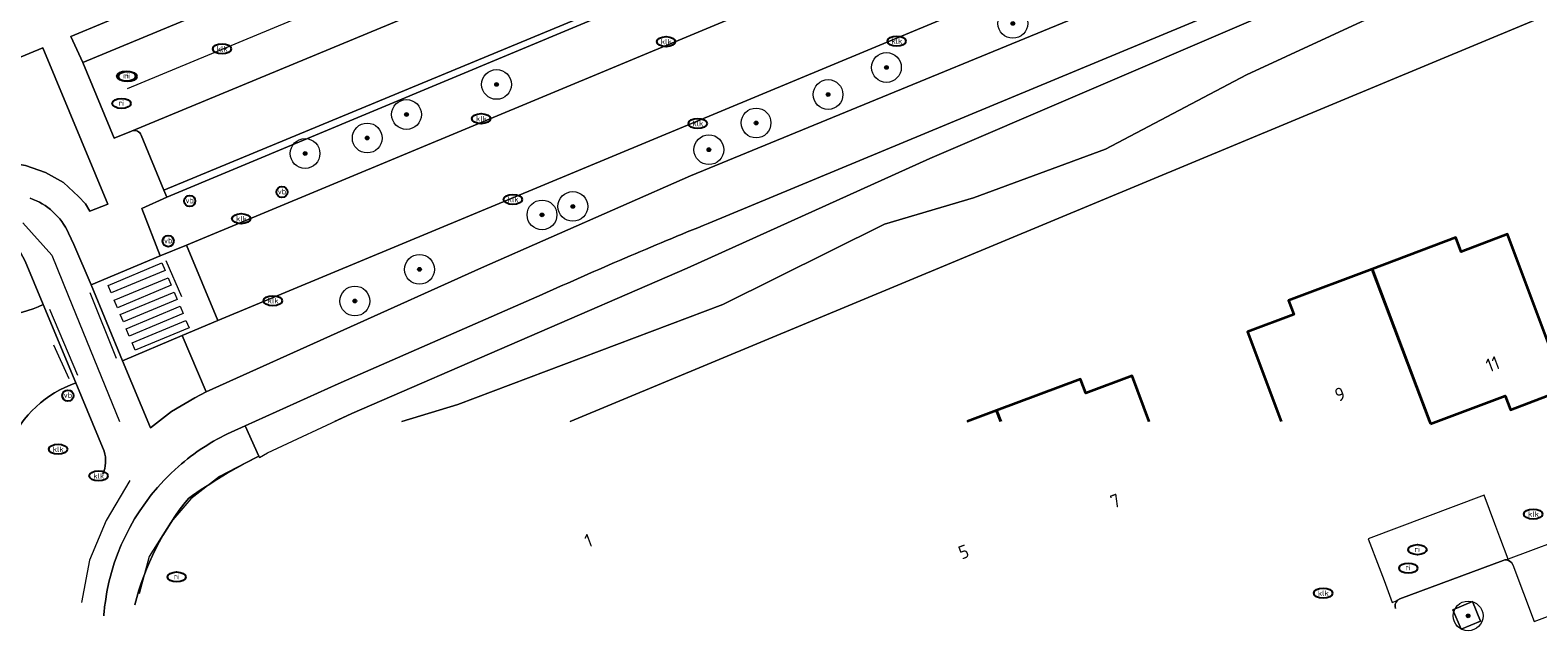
# Model space of a CAD drawing. Header units: metres. Extents: x 103671 to 105190, y 427150 to 429171.
# Tile 54 of 256: x 104357 to 104458, y 427151 to 427191. Entities that reach past the tile are written whole.
import ezdxf
from ezdxf.enums import TextEntityAlignment as Align

# ---------------------------------------------------------------- set-up
doc = ezdxf.new("R2010")
doc.units = ezdxf.units.M
for name, color, linetype, lineweight in [('B-WE-GR-BEPLANTING_CULTUUR_ROOS-GV', 253, 'Continuous', 18), ('B-WE-GR-BOOM-S', 253, 'Continuous', 25), ('B-WE-IE-MEUBILAIR-S', 253, 'Continuous', 25), ('B-WE-IE-TERREINAFSCHEIDING_KUNSTMATIG_HEKWERK-G', 253, 'IE-TERREINAFSCHEIDING_KUNSTMATIG-SO', 18), ('B-WE-OG-BEBOUWING-GV', 253, 'Continuous', 35), ('B-WE-OG-BEBOUWING-T18', 7, 'Continuous', 18), ('B-WE-OG-TERREIN_BEGROEID-GV', 253, 'Continuous', 18), ('B-WE-OG-TERREIN_ERF-GV', 253, 'Continuous', 18), ('B-WE-OG-TERREIN_OEVER-GV', 253, 'Continuous', 18), ('B-WE-OG-WATER_SLOOT-GV', 253, 'Continuous', 18), ('B-WE-RI-HWA_GOOT_MOLGOOT-G', 253, 'Continuous', 18), ('B-WE-VH-GESLOTENVERHARDING_ASFALT-GV', 253, 'Continuous', 18), ('B-WE-VH-ONVERHARD_ZAND-GV', 253, 'Continuous', 18), ('B-WE-VH-OPENVERHARDING-GV', 253, 'Continuous', 18), ('B-WE-VH-OPENVERHARDING_BETONSTRAATSTEEN-GV', 253, 'Continuous', 18), ('B-WE-VH-OPENVERHARDING_TEGEL-GV', 253, 'Continuous', 18), ('B-WE-VW-MARKERING_PICTOGRAM-G', 253, 'Continuous', 18)]:
    doc.layers.add(name, color=color, linetype=linetype, lineweight=lineweight)
doc.styles.add('NLCS-ISO', font='NLCS-ISO.ttf')
doc.styles.add('NLCS-ISO-M500-T18', font='NLCS-ISO.ttf', dxfattribs={"height": 0.9})
doc.linetypes.add('IE-TERREINAFSCHEIDING_KUNSTMATIG-SO', pattern='A,4,[82,NLCS.SHX,S=0.75,R=90,X=0,Y=0],4,-2', length=10)

# ---------------------------------------------------------------- blocks, each defined once
blk = doc.blocks.new('SIE-MEUBILAIR_PAAL_VERKEERSBORD-SO')
blk.add_circle((0, 0), 0.75)
at = {"style": 'NLCS-ISO'}
blk.add_text('vb', height=0.75, dxfattribs=at).set_placement((0, 0.07), align=Align.MIDDLE_CENTER)
blk = doc.blocks.new('SIE-MEUBILAIR_PUT_RIOOLPUT-SO')
blk.add_ellipse((0, 0), major_axis=(1.25, 0), ratio=0.54)
at = {"style": 'NLCS-ISO'}
blk.add_text('ri', height=0.75, dxfattribs=at).set_placement((-0.04, 0.07), align=Align.MIDDLE_CENTER)
blk = doc.blocks.new('SIE-MEUBILAIR_PUT_KOLK-SO')
blk.add_ellipse((0, 0), major_axis=(1.25, 0), ratio=0.54)
at = {"style": 'NLCS-ISO'}
blk.add_text('klk', height=0.75, dxfattribs=at).set_placement((0.03, 0), align=Align.MIDDLE_CENTER)
blk = doc.blocks.new('SGR-BOOM_GBKN-SO')
at = {"linetype": 'ByBlock', "lineweight": 18}
h = blk.add_hatch(color=0, dxfattribs=at)
h.dxf.hatch_style = 1
edge = h.paths.add_edge_path()
edge.add_arc((0, 0), 0.25, 0, 360)
at = {"color": 0, "linetype": 'ByBlock', "lineweight": 18}
for radius in [2, 0.25]:
    blk.add_circle((0, 0), radius, dxfattribs=at)
at = {"color": 0, "linetype": 'ByBlock', "lineweight": 18, "style": 'NLCS-ISO'}
blk.add_attdef('SOORT', (2.5, 0), '', height=1.5, dxfattribs=at)

msp = doc.modelspace()

# ---------------------------------------------------------------- linework, layer by layer
at = {"layer": 'B-WE-GR-BEPLANTING_CULTUUR_ROOS-GV', "flags": 128}
msp.add_lwpolyline([(104387.4, 427199.9), (104386.664, 427201.703), (104359.523, 427190.402), (104360.334, 427188.666)], close=True, dxfattribs=at)
at = {"layer": 'B-WE-IE-TERREINAFSCHEIDING_KUNSTMATIG_HEKWERK-G', "flags": 128}
for points in [[(104371.877, 427162.096), (104369.523, 427160.868)], [(104369.523, 427160.868), (104367.591, 427159.367)], [(104367.591, 427159.367), (104366.235, 427157.798)], [(104366.235, 427157.798), (104364.789, 427155.498)], [(104364.789, 427155.498), (104364.117, 427152.988)]]:
    msp.add_lwpolyline(points, dxfattribs=at)
at = {"layer": 'B-WE-OG-BEBOUWING-GV', "flags": 128}
msp.add_lwpolyline([(104450.842, 427164.41), (104455.851, 427166.292), (104456.203, 427165.355), (104459.913, 427166.752), (104456.012, 427177.133), (104452.895, 427175.962), (104452.54, 427176.907), (104446.932, 427174.8)], close=True, dxfattribs=at)
for points in [[(104450.787, 427164.555), (104446.932, 427174.8), (104441.307, 427172.686), (104441.658, 427171.75), (104438.551, 427170.582), (104440.815, 427164.555)], [(104431.956, 427164.555), (104430.802, 427167.635), (104427.684, 427166.467), (104427.333, 427167.404), (104421.704, 427165.296), (104421.982, 427164.555)], [(104421.982, 427164.555), (104421.704, 427165.296), (104419.727, 427164.555)]]:
    msp.add_lwpolyline(points, dxfattribs=at)
at = {"layer": 'B-WE-OG-TERREIN_BEGROEID-GV', "flags": 128}
for points in [[(104477.933, 427230.976), (104479.458, 427227.291), (104479.667, 427226.847), (104442.59, 427211.417), (104440.309, 427210.472), (104405.512, 427196.106), (104403.224, 427195.162), (104365.972, 427179.621), (104364.296, 427178.864), (104365.537, 427175.677), (104367.287, 427176.405), (104483.607, 427224.82)], [(104485.72, 427219.725), (104369.397, 427171.334), (104367, 427170.326), (104368.613, 427166.545), (104387.102, 427174.871), (104401.147, 427181.048), (104436.899, 427195.754), (104496.039, 427220.238), (104491.993, 427229.892), (104491.443, 427231.13)], [(104400.918, 427174.853), (104417.209, 427182.217), (104448.537, 427195.658), (104462.747, 427200.54), (104488.715, 427211.771), (104494.503, 427214.599), (104494.006, 427215.931), (104402.336, 427177.858)], [(104353.615, 427182.202), (104355.187, 427181.961), (104356.488, 427181.758), (104357.837, 427181.28), (104359.029, 427180.611), (104360.037, 427179.675), (104360.512, 427179.166), (104360.814, 427178.684), (104362.018, 427179.151), (104357.653, 427189.64), (104347.751, 427185.541), (104352.524, 427182.572)], [(104357.674, 427172.408), (104356.469, 427175.337), (104356.14, 427175.905)], [(104391.177, 427173.086), (104378.609, 427167.588), (104377.48, 427167.094), (104371.234, 427164.273), (104372.155, 427162.236), (104372.2, 427162.156), (104372.741, 427162.467), (104378.41, 427165.095), (104400.918, 427174.853)], [(104361.757, 427162.575), (104359.861, 427167.152)], [(104372.2, 427162.156), (104372.155, 427162.236)]]:
    msp.add_lwpolyline(points, dxfattribs=at)
at = {"layer": 'B-WE-OG-TERREIN_BEGROEID-GV'}
for points in [[(104402.336, 427177.858, 0.0095313), (104391.177, 427173.086)], [(104351.958, 427172.056, 0.1948948), (104357.674, 427172.408)], [(104359.861, 427167.152, 0.2076515), (104355.392, 427163.034)], [(104361.673, 427161.032, 0.1909653), (104361.757, 427162.575)], [(104372.155, 427162.236, 0.0402899), (104367.428, 427159.402)], [(104367.428, 427159.402, 0.1099434), (104363.823, 427152.264)]]:
    msp.add_lwpolyline(points, format="xyb", dxfattribs=at)
at = {"layer": 'B-WE-OG-TERREIN_ERF-GV', "flags": 128}
for points in [[(104465.233, 427164.555), (104472.876, 427167.434), (104494.598, 427175.474), (104506.096, 427179.863), (104496.852, 427204.419), (104495.771, 427207.29), (104393.073, 427164.555)], [(104440.815, 427164.555), (104438.551, 427170.582), (104441.658, 427171.75), (104441.307, 427172.686), (104446.932, 427174.8), (104452.54, 427176.907), (104452.895, 427175.962), (104456.012, 427177.133), (104459.913, 427166.752), (104456.203, 427165.355), (104455.851, 427166.292), (104451.228, 427164.555)], [(104419.727, 427164.555), (104421.704, 427165.296), (104427.333, 427167.404), (104427.684, 427166.467), (104430.802, 427167.635), (104431.956, 427164.555)]]:
    msp.add_lwpolyline(points, dxfattribs=at)
at = {"layer": 'B-WE-OG-TERREIN_OEVER-GV', "flags": 128}
msp.add_lwpolyline([(104381.76, 427164.555), (104385.525, 427165.704), (104403.306, 427172.42), (104414.181, 427177.812), (104420.158, 427179.58), (104429.012, 427182.836), (104438.476, 427187.837), (104446.772, 427191.668), (104455.236, 427194.366), (104461.547, 427196.599), (104469.768, 427200.578), (104486.286, 427207.088), (104495.637, 427211.555), (104494.503, 427214.599), (104488.715, 427211.771), (104462.747, 427200.54), (104448.537, 427195.658), (104417.209, 427182.217), (104400.918, 427174.853), (104378.41, 427165.095), (104377.246, 427164.555)], dxfattribs=at)
at = {"layer": 'B-WE-OG-WATER_SLOOT-GV', "flags": 128}
for points in [[(104574.74, 427256.694), (104572.366, 427253.493), (104562.706, 427241.615), (104559.257, 427238.859), (104531.769, 427227.001), (104525.922, 427225.047), (104518.869, 427222.238), (104514.236, 427220.272), (104502.247, 427214.712), (104498.79, 427213.061), (104495.637, 427211.555), (104486.286, 427207.088), (104469.768, 427200.578), (104461.547, 427196.599), (104455.236, 427194.366), (104446.772, 427191.668), (104438.476, 427187.837), (104429.012, 427182.836), (104420.158, 427179.58), (104414.181, 427177.812), (104403.306, 427172.42), (104385.525, 427165.704), (104381.76, 427164.555)], [(104393.073, 427164.555), (104495.771, 427207.29)]]:
    msp.add_lwpolyline(points, dxfattribs=at)
at = {"layer": 'B-WE-RI-HWA_GOOT_MOLGOOT-G', "flags": 128}
msp.add_lwpolyline([(104363.336, 427186.918), (104475.321, 427233.385)], dxfattribs=at)
at = {"layer": 'B-WE-VH-GESLOTENVERHARDING_ASFALT-GV', "flags": 128}
for points in [[(104402.336, 427177.858), (104494.006, 427215.931), (104497.23, 427217.27), (104542.914, 427236.244), (104541.577, 427239.244), (104537.333, 427237.405), (104527.256, 427233.234), (104498.816, 427221.428), (104492.298, 427237.413)], [(104490.939, 427232.484), (104491.443, 427231.13), (104491.993, 427229.892), (104496.039, 427220.238), (104436.899, 427195.754), (104401.147, 427181.048), (104387.102, 427174.871), (104368.613, 427166.545), (104367.85, 427166.146), (104366.295, 427165.226), (104364.879, 427164.15), (104362.994, 427168.641), (104360.885, 427173.741), (104359.734, 427176.434), (104359.375, 427177.21)], [(104356.14, 427175.905), (104356.469, 427175.337), (104357.674, 427172.408), (104359.861, 427167.152), (104361.757, 427162.575)], [(104370.294, 427163.848), (104371.234, 427164.273), (104377.48, 427167.094), (104378.609, 427167.588), (104391.177, 427173.086)]]:
    msp.add_lwpolyline(points, dxfattribs=at)
msp.add_lwpolyline([(104369.397, 427171.334), (104485.72, 427219.725), (104483.607, 427224.82), (104367.287, 427176.405)], close=True, dxfattribs=at)
at = {"layer": 'B-WE-VH-GESLOTENVERHARDING_ASFALT-GV'}
for points in [[(104359.375, 427177.21, 0.2027807), (104356.797, 427179.552)], [(104391.177, 427173.086, -0.0095313), (104402.336, 427177.858)], [(104366.752, 427161.542, -0.0717928), (104370.294, 427163.848)], [(104361.757, 427162.575, -0.1909653), (104361.673, 427161.032)], [(104361.846, 427152.486, -0.1790701), (104366.752, 427161.542)], [(104361.741, 427151.532, -0.0159911), (104361.846, 427152.486)]]:
    msp.add_lwpolyline(points, format="xyb", dxfattribs=at)
at = {"layer": 'B-WE-VH-ONVERHARD_ZAND-GV', "flags": 128}
msp.add_lwpolyline([(104452.895, 427150.618), (104454.201, 427151.168), (104453.651, 427152.473), (104452.345, 427151.923)], close=True, dxfattribs=at)
at = {"layer": 'B-WE-VH-OPENVERHARDING-GV', "flags": 128}
msp.add_lwpolyline([(104455.723, 427155.243), (104448.79, 427152.659)], dxfattribs=at)
at = {"layer": 'B-WE-VH-OPENVERHARDING-GV'}
for points in [[(104455.929, 427155.273, 0.1073488), (104455.723, 427155.243)], [(104456.366, 427154.95, 0.2950075), (104455.929, 427155.273)], [(104448.631, 427152.564, 0.3125365), (104448.499, 427152.009)], [(104448.79, 427152.659, 0.0944441), (104448.631, 427152.564)]]:
    msp.add_lwpolyline(points, format="xyb", dxfattribs=at)
at = {"layer": 'B-WE-VH-OPENVERHARDING-GV', "flags": 128}
msp.add_lwpolyline([(104452.895, 427150.618), (104452.345, 427151.923), (104453.651, 427152.473), (104454.201, 427151.168)], close=True, dxfattribs=at)
at = {"layer": 'B-WE-VH-OPENVERHARDING_BETONSTRAATSTEEN-GV', "flags": 128}
for points in [[(104403.197, 427200.471), (104438.806, 427215.257), (104440.219, 427215.854), (104478.169, 427231.626), (104476.08, 427236.769), (104475.717, 427236.617), (104434.123, 427219.298), (104432.772, 427218.745), (104412.357, 427210.289), (104410.979, 427209.725), (104388.758, 427200.48), (104387.4, 427199.9), (104360.334, 427188.666), (104362.433, 427183.585), (104363.613, 427184.062), (104401.789, 427199.887)], [(104367, 427170.326), (104369.397, 427171.334), (104367.287, 427176.405), (104365.537, 427175.677), (104360.885, 427173.741), (104362.994, 427168.641)]]:
    msp.add_lwpolyline(points, close=True, dxfattribs=at)
at = {"layer": 'B-WE-VH-OPENVERHARDING_BETONSTRAATSTEEN-GV'}
for points in [[(104357.674, 427172.408, -0.1948948), (104351.958, 427172.056)], [(104355.392, 427163.034, -0.2076515), (104359.861, 427167.152)], [(104455.723, 427155.243, -0.1073488), (104455.929, 427155.273)], [(104455.929, 427155.273, -0.2950075), (104456.366, 427154.95)], [(104448.499, 427152.009, -0.3125365), (104448.631, 427152.564)], [(104448.631, 427152.564, -0.0944441), (104448.79, 427152.659)]]:
    msp.add_lwpolyline(points, format="xyb", dxfattribs=at)
at = {"layer": 'B-WE-VH-OPENVERHARDING_BETONSTRAATSTEEN-GV', "flags": 128}
for points in [[(104359.861, 427167.152), (104357.674, 427172.408)], [(104475.876, 427157.897), (104474.449, 427161.713), (104474.409, 427161.853), (104474.481, 427162.047), (104474.777, 427162.313), (104456.059, 427155.322), (104455.988, 427155.295), (104455.929, 427155.273)], [(104455.504, 427156.808), (104455.171, 427157.698), (104454.452, 427159.623), (104446.664, 427156.69), (104447.385, 427154.771), (104447.719, 427153.882), (104448.265, 427152.426), (104448.612, 427152.556), (104448.631, 427152.564)], [(104456.366, 427154.95), (104457.792, 427151.134), (104475.876, 427157.897)], [(104455.929, 427155.273), (104455.988, 427155.295), (104456.059, 427155.322), (104455.504, 427156.808)], [(104448.79, 427152.659), (104455.723, 427155.243)]]:
    msp.add_lwpolyline(points, dxfattribs=at)
at = {"layer": 'B-WE-VH-OPENVERHARDING_TEGEL-GV', "flags": 128}
for points in [[(104363.613, 427184.062), (104362.433, 427183.585), (104360.334, 427188.666), (104359.523, 427190.402), (104386.664, 427201.703), (104387.4, 427199.9), (104388.758, 427200.48), (104388.027, 427202.253), (104410.234, 427211.483), (104410.979, 427209.725), (104412.357, 427210.289), (104411.609, 427212.045), (104432.002, 427220.524), (104432.772, 427218.745), (104434.123, 427219.298), (104433.361, 427221.104), (104474.999, 427238.392), (104475.717, 427236.617), (104476.08, 427236.769), (104477.478, 427237.371)], [(104401.789, 427199.887), (104363.613, 427184.062)], [(104364.257, 427183.777), (104365.78, 427180.083), (104403.062, 427195.551), (104401.527, 427199.216)], [(104352.524, 427182.572), (104347.751, 427185.541), (104357.653, 427189.64), (104362.018, 427179.151), (104360.814, 427178.684), (104360.512, 427179.166), (104360.037, 427179.675), (104359.029, 427180.611), (104357.837, 427181.28), (104356.488, 427181.758), (104355.187, 427181.961), (104353.615, 427182.202)], [(104359.375, 427177.21), (104359.734, 427176.434), (104360.885, 427173.741), (104365.537, 427175.677), (104364.296, 427178.864), (104365.972, 427179.621), (104365.78, 427180.083), (104364.257, 427183.777)], [(104371.234, 427164.273), (104370.294, 427163.848)], [(104372.155, 427162.236), (104371.234, 427164.273)]]:
    msp.add_lwpolyline(points, dxfattribs=at)
for points in [[(104365.78, 427180.083), (104365.972, 427179.621), (104403.224, 427195.162), (104403.062, 427195.551)], [(104368.613, 427166.545), (104367, 427170.326), (104362.994, 427168.641), (104364.879, 427164.15), (104366.295, 427165.226), (104367.85, 427166.146)]]:
    msp.add_lwpolyline(points, close=True, dxfattribs=at)
at = {"layer": 'B-WE-VH-OPENVERHARDING_TEGEL-GV'}
for points in [[(104363.613, 427184.062, -0.4207009), (104364.257, 427183.777)], [(104364.257, 427183.777, 0.4207009), (104363.613, 427184.062)], [(104356.797, 427179.552, -0.2027807), (104359.375, 427177.21)], [(104370.294, 427163.848, 0.0717928), (104366.752, 427161.542)], [(104367.428, 427159.402, -0.0402899), (104372.155, 427162.236)], [(104366.752, 427161.542, 0.1790701), (104361.846, 427152.486)], [(104363.823, 427152.264, -0.1099434), (104367.428, 427159.402)], [(104361.846, 427152.486, 0.0159911), (104361.741, 427151.532)]]:
    msp.add_lwpolyline(points, format="xyb", dxfattribs=at)
at = {"layer": 'B-WE-VW-MARKERING_PICTOGRAM-G', "flags": 128}
for points in [[(104356.295, 427177.909), (104358.253, 427175.738)], [(104358.253, 427175.738), (104359.354, 427173.032)], [(104362.035, 427173.696), (104365.651, 427175.205)], [(104365.651, 427175.205), (104365.859, 427174.707)], [(104365.912, 427175.377), (104366.964, 427172.961)], [(104365.859, 427174.707), (104362.242, 427173.198)], [(104362.449, 427172.702), (104366.066, 427174.212)], [(104366.066, 427174.212), (104366.273, 427173.714)], [(104360.815, 427173.229), (104362.569, 427168.81)], [(104362.242, 427173.198), (104362.035, 427173.696)], [(104366.273, 427173.714), (104362.656, 427172.205)], [(104362.849, 427171.744), (104366.466, 427173.253)], [(104366.466, 427173.253), (104366.673, 427172.756)], [(104359.354, 427173.032), (104362.798, 427164.566)], [(104362.656, 427172.205), (104362.449, 427172.702)], [(104366.673, 427172.756), (104363.056, 427171.247)], [(104363.245, 427170.794), (104366.862, 427172.303)], [(104366.862, 427172.303), (104367.07, 427171.806)], [(104358.091, 427172.094), (104359.969, 427167.675)], [(104363.056, 427171.247), (104362.849, 427171.744)], [(104367.07, 427171.806), (104363.453, 427170.296)], [(104363.642, 427169.843), (104367.259, 427171.352)], [(104367.259, 427171.352), (104367.466, 427170.855)], [(104363.453, 427170.296), (104363.245, 427170.794)], [(104367.466, 427170.855), (104363.849, 427169.346)], [(104358.358, 427169.712), (104359.391, 427167.445)], [(104363.849, 427169.346), (104363.642, 427169.843)], [(104363.492, 427160.6), (104361.903, 427157.926)], [(104361.903, 427157.926), (104360.784, 427155.252)], [(104360.784, 427155.252), (104360.244, 427152.412)]]:
    msp.add_lwpolyline(points, dxfattribs=at)

# ---------------------------------------------------------------- block references
at = {"layer": 'B-WE-GR-BOOM-S', "xscale": 0.5, "yscale": 0.5, "zscale": 0.5}
for p in [(104422.791, 427191.285), (104414.301, 427188.328), (104388.119, 427187.189), (104410.382, 427186.51), (104382.07, 427185.172), (104405.548, 427184.6), (104379.435, 427183.592), (104375.259, 427182.552), (104402.378, 427182.807), (104391.172, 427178.429), (104393.242, 427179.002), (104382.946, 427174.777), (104378.605, 427172.652), (104453.367, 427151.515)]:
    msp.add_blockref('SGR-BOOM_GBKN-SO', p, dxfattribs=at)
at = {"layer": 'B-WE-IE-MEUBILAIR-S', "xscale": 0.5, "yscale": 0.5, "zscale": 0.5}
for name, p in [('SIE-MEUBILAIR_PUT_KOLK-SO', (104399.504, 427190.06)), ('SIE-MEUBILAIR_PUT_KOLK-SO', (104414.989, 427190.092)), ('SIE-MEUBILAIR_PUT_KOLK-SO', (104369.682, 427189.576)), ('SIE-MEUBILAIR_PUT_RIOOLPUT-SO', (104363.253, 427187.742)), ('SIE-MEUBILAIR_PUT_RIOOLPUT-SO', (104363.345, 427187.724)), ('SIE-MEUBILAIR_PUT_RIOOLPUT-SO', (104362.937, 427185.914)), ('SIE-MEUBILAIR_PUT_KOLK-SO', (104387.088, 427184.891)), ('SIE-MEUBILAIR_PUT_KOLK-SO', (104401.628, 427184.568)), ('SIE-MEUBILAIR_PAAL_VERKEERSBORD-SO', (104373.709, 427179.968)), ('SIE-MEUBILAIR_PAAL_VERKEERSBORD-SO', (104367.514, 427179.365)), ('SIE-MEUBILAIR_PUT_KOLK-SO', (104389.218, 427179.469)), ('SIE-MEUBILAIR_PUT_KOLK-SO', (104370.974, 427178.179)), ('SIE-MEUBILAIR_PAAL_VERKEERSBORD-SO', (104366.067, 427176.673)), ('SIE-MEUBILAIR_PUT_KOLK-SO', (104373.099, 427172.672)), ('SIE-MEUBILAIR_PAAL_VERKEERSBORD-SO', (104359.332, 427166.303)), ('SIE-MEUBILAIR_PUT_KOLK-SO', (104358.67, 427162.7)), ('SIE-MEUBILAIR_PUT_KOLK-SO', (104361.392, 427160.911)), ('SIE-MEUBILAIR_PUT_KOLK-SO', (104457.74, 427158.35)), ('SIE-MEUBILAIR_PUT_RIOOLPUT-SO', (104449.962, 427155.961)), ('SIE-MEUBILAIR_PUT_RIOOLPUT-SO', (104449.35, 427154.724)), ('SIE-MEUBILAIR_PUT_RIOOLPUT-SO', (104366.636, 427154.13)), ('SIE-MEUBILAIR_PUT_KOLK-SO', (104443.63, 427153.04))]:
    msp.add_blockref(name, p, dxfattribs=at)

# ---------------------------------------------------------------- texts
at = {"layer": 'B-WE-OG-BEBOUWING-T18', "style": 'NLCS-ISO-M500-T18'}
for s, rotation, p in [('11', 20.6, (104455.013, 427168.42)), ('9', 20.6, (104444.758, 427166.396)), ('7', 20.5, (104429.677, 427159.235)), ('1', 20.7, (104394.287, 427156.576)), ('5', 20.5, (104419.49, 427155.817))]:
    msp.add_text(s, height=0.9, rotation=rotation, dxfattribs=at).set_placement(p, align=Align.MIDDLE)

doc.saveas('drawing.dxf')
